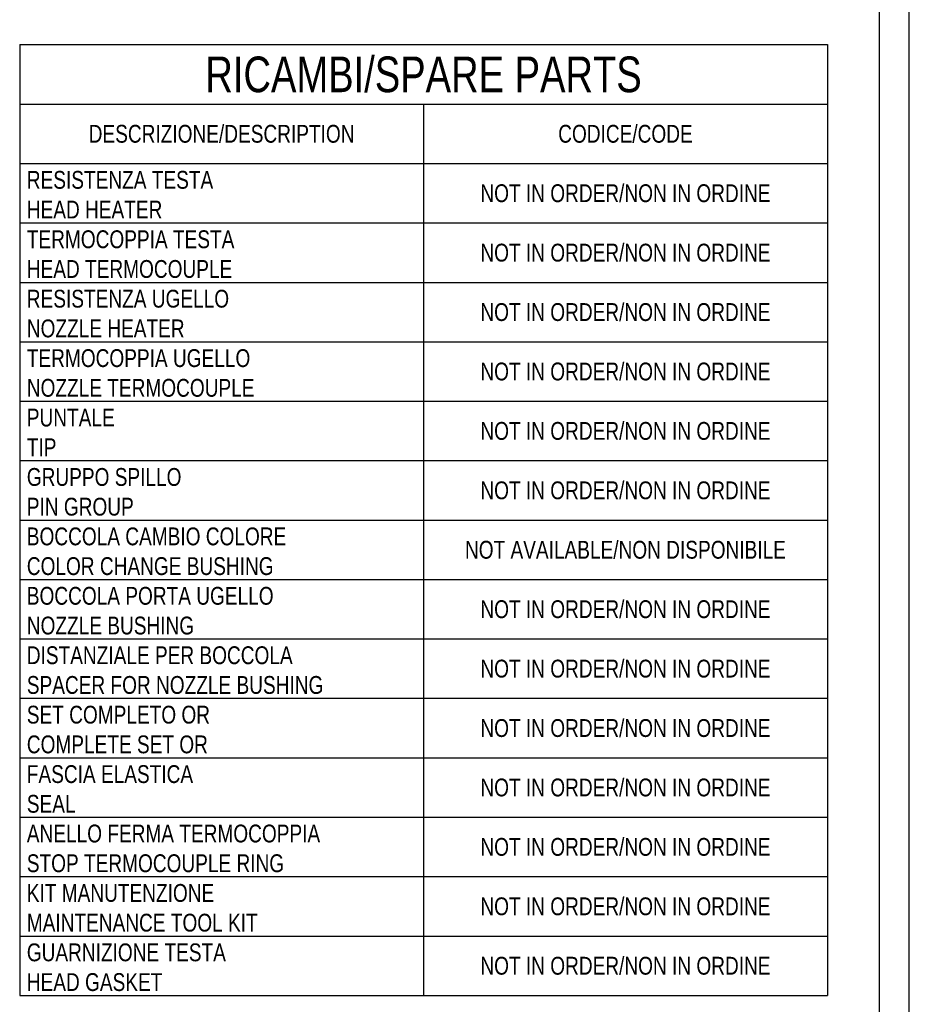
# Model space of a CAD drawing. Extents: x 0 to 1189, y 0 to 841.
# Tile 65 of 77: x 1039 to 1189, y 85 to 251. Entities that reach past the tile are written whole.
import ezdxf

# ---------------------------------------------------------------- set-up
doc = ezdxf.new("R2010")
doc.units = 0
doc.header["$LTSCALE"] = 65.395
doc.layers.get('0').update_dxf_attribs({"linetype": 'CONTINUOUS'})
doc.layers.add('TABLE_BL4', color=7, linetype='CONTINUOUS')
doc.styles.get("Standard").update_dxf_attribs({"font": 'txt', "width": 0.8})

# ---------------------------------------------------------------- blocks, each defined once
blk = doc.blocks.new('A0_BL15', base_point=(594.5, 420.5))
at = {"color": 7, "linetype": 'CONTINUOUS'}
for p, q in [((1189, 0), (1189, 841)), ((1184, 5), (1184, 836))]:
    blk.add_line(p, q, dxfattribs=at)
blk = doc.blocks.new('TABLE_BL4', base_point=(1107.2, 166.57))
at = {"layer": 'TABLE_BL4', "color": 2, "linetype": 'CONTINUOUS'}
for p, q in [((1039.2, 246.57), (1175.2, 246.57)), ((1039.2, 246.57), (1039.2, 86.57)), ((1175.2, 246.57), (1175.2, 86.57)), ((1039.2, 236.57), (1175.2, 236.57)), ((1107.2, 236.57), (1107.2, 86.57)), ((1039.2, 226.57), (1175.2, 226.57)), ((1039.2, 216.57), (1175.2, 216.57)), ((1039.2, 206.57), (1175.2, 206.57)), ((1039.2, 196.57), (1175.2, 196.57)), ((1039.2, 186.57), (1175.2, 186.57)), ((1039.2, 176.57), (1175.2, 176.57)), ((1039.2, 166.57), (1175.2, 166.57)), ((1039.2, 156.57), (1175.2, 156.57)), ((1039.2, 146.57), (1175.2, 146.57)), ((1039.2, 136.57), (1175.2, 136.57)), ((1039.2, 126.57), (1175.2, 126.57)), ((1039.2, 116.57), (1175.2, 116.57)), ((1039.2, 106.57), (1175.2, 106.57)), ((1039.2, 96.57), (1175.2, 96.57)), ((1039.2, 86.57), (1175.2, 86.57))]:
    blk.add_line(p, q, dxfattribs=at)
for s, insert, char_height, width, attachment_point in [('RICAMBI/SPARE PARTS', (1107.2, 244.57), 6, 136.2857, 2), ('DESCRIZIONE/DESCRIPTION', (1073.2, 233.07), 3, 80.3571, 2), ('CODICE/CODE', (1141.2, 233.07), 3, 40.0714, 2), ('RESISTENZA TESTA\\PHEAD HEATER', (1040.4, 225.32), 3, 57.4286, 1), ('NOT IN ORDER/NON IN ORDINE', (1141.2, 223.07), 3, 91.5, 2), ('TERMOCOPPIA TESTA\\PHEAD TERMOCOUPLE', (1040.4, 215.32), 3, 61.8214, 1), ('NOT IN ORDER/NON IN ORDINE', (1141.2, 213.07), 3, 91.5, 2), ('RESISTENZA UGELLO\\PNOZZLE HEATER', (1040.4, 205.32), 3, 58.7143, 1), ('NOT IN ORDER/NON IN ORDINE', (1141.2, 203.07), 3, 91.5, 2), ('TERMOCOPPIA UGELLO\\PNOZZLE TERMOCOUPLE', (1040.4, 195.32), 3, 63.1071, 1), ('NOT IN ORDER/NON IN ORDINE', (1141.2, 193.07), 3, 91.5, 2), ('PUNTALE\\PTIP ', (1040.4, 185.32), 3, 25.2857, 1), ('NOT IN ORDER/NON IN ORDINE', (1141.2, 183.07), 3, 91.5, 2), ('GRUPPO SPILLO\\PPIN GROUP', (1040.4, 175.32), 3, 44.8929, 1), ('NOT IN ORDER/NON IN ORDINE', (1141.2, 173.07), 3, 91.5, 2), ('BOCCOLA CAMBIO COLORE\\PCOLOR CHANGE BUSHING ', (1040.4, 165.32), 3, 74.6786, 1), ('NOT AVAILABLE/NON DISPONIBILE', (1141.2, 163.07), 3, 100.1786, 2), ('BOCCOLA PORTA UGELLO\\PNOZZLE BUSHING', (1040.4, 155.32), 3, 70.7143, 1), ('NOT IN ORDER/NON IN ORDINE', (1141.2, 153.07), 3, 91.5, 2), ('DISTANZIALE PER BOCCOLA\\PSPACER FOR NOZZLE BUSHING', (1040.4, 145.32), 3, 86.6786, 1), ('NOT IN ORDER/NON IN ORDINE', (1141.2, 143.07), 3, 91.5, 2), ('SET COMPLETO OR\\PCOMPLETE SET OR', (1040.4, 135.32), 3, 53.7857, 1), ('NOT IN ORDER/NON IN ORDINE', (1141.2, 133.07), 3, 91.5, 2), ('FASCIA ELASTICA\\PSEAL', (1040.4, 125.32), 3, 53.3571, 1), ('NOT IN ORDER/NON IN ORDINE', (1141.2, 123.07), 3, 91.5, 2), ('ANELLO FERMA TERMOCOPPIA\\PSTOP TERMOCOUPLE RING', (1040.4, 115.32), 3, 84.6429, 1), ('NOT IN ORDER/NON IN ORDINE', (1141.2, 113.07), 3, 91.5, 2), ('KIT MANUTENZIONE\\PMAINTENANCE TOOL KIT', (1040.4, 105.32), 3, 70.2857, 1), ('NOT IN ORDER/NON IN ORDINE', (1141.2, 103.07), 3, 91.5, 2), ('GUARNIZIONE TESTA\\PHEAD GASKET', (1040.4, 95.32), 3, 60.3214, 1), ('NOT IN ORDER/NON IN ORDINE', (1141.2, 93.07), 3, 91.5, 2)]:
    blk.add_mtext(s, dxfattribs=dict(at, insert=insert, char_height=char_height, width=width, attachment_point=attachment_point))

msp = doc.modelspace()

# ---------------------------------------------------------------- linework, layer by layer
at = {"color": 7, "linetype": 'CONTINUOUS'}
msp.add_line((1189, 0), (1189, 841), dxfattribs=at)

# ---------------------------------------------------------------- block references
at = {"color": 2, "linetype": 'CONTINUOUS'}
msp.add_blockref('A0_BL15', (594.5, 420.5), dxfattribs=at)
at = {"layer": 'TABLE_BL4'}
msp.add_blockref('TABLE_BL4', (1107.202, 166.572), dxfattribs=at)

doc.saveas('drawing.dxf')
